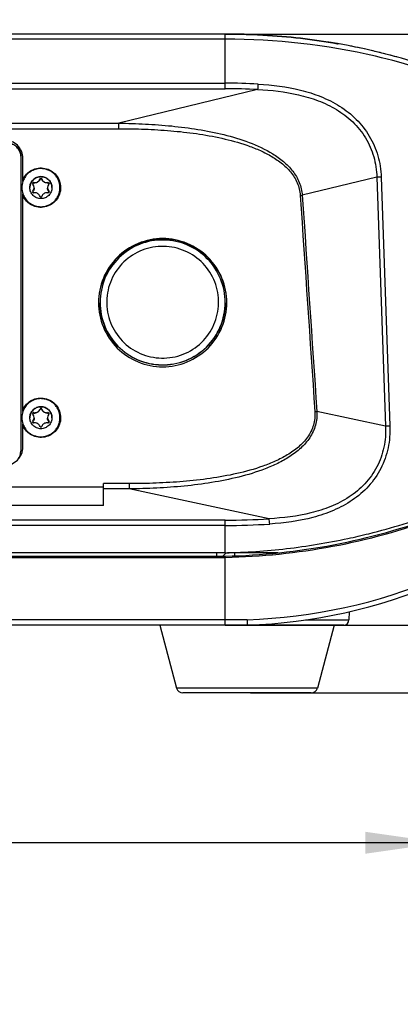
# Model space of a CAD drawing. Header units: millimetres. Extents: x 0 to 420, y 0 to 297.
# Tile 24 of 82: x 139 to 157, y 103 to 148. Entities that reach past the tile are written whole.
import ezdxf

# ---------------------------------------------------------------- set-up
doc = ezdxf.new("R2010")
doc.units = ezdxf.units.MM
doc.header["$LTSCALE"] = 23.1
doc.layers.get('0').update_dxf_attribs({"linetype": 'CONTINUOUS'})
doc.layers.add('02___PRT_ALL_AXES', color=7, linetype='CONTINUOUS')
doc.layers.add('DIM_PILOTEES', color=7, linetype='CONTINUOUS')
doc.styles.get("Standard").update_dxf_attribs({"font": 'txt', "width": 0.7})
doc.dimstyles.new('DIMSTYLE_1', dxfattribs={"dimtxt": 2.5, "dimasz": 3.5, "dimexe": 2, "dimexo": 0, "dimtad": 1, "dimlfac": 3.333333, "dimdsep": 46, "dimtxsty": 'Standard', "dimblk": '_FILLED', "dimblk1": '_FILLED', "dimblk2": '_FILLED', "dimcen": 0.09, "dimazin": 2, "dimtp": 0.2, "dimtm": 0.2, "dimtfac": 1, "dimtofl": 0, "dimtmove": 0, "dimatfit": 3, "dimldrblk": '_FILLED', "dimfxl": 0, "dimtolj": 1, "dimarcsym": 0})
doc.dimstyles.new('DIMSTYLE_2', dxfattribs={"dimtxt": 2.5, "dimasz": 3.5, "dimexe": 2, "dimexo": 0, "dimtad": 1, "dimdec": 1, "dimlfac": 3.333333, "dimdsep": 46, "dimtxsty": 'Standard', "dimblk": '_FILLED', "dimblk1": '_FILLED', "dimblk2": '_FILLED', "dimcen": 0.09, "dimazin": 2, "dimtp": 0.3, "dimtm": 0.3, "dimtfac": 1, "dimtdec": 1, "dimtofl": 0, "dimtmove": 0, "dimatfit": 3, "dimldrblk": '_FILLED', "dimfxl": 0, "dimtolj": 1, "dimarcsym": 0})
doc.dimstyles.new('DIMSTYLE_3', dxfattribs={"dimtxt": 2.5, "dimasz": 3.5, "dimexe": 2, "dimexo": 0, "dimtad": 1, "dimdec": 1, "dimlfac": 3.333333, "dimdsep": 46, "dimtxsty": 'Standard', "dimblk": '_FILLED', "dimblk1": '_FILLED', "dimblk2": '_FILLED', "dimcen": 0.09, "dimazin": 2, "dimtp": 0.5, "dimtm": 0.5, "dimtfac": 1, "dimtdec": 1, "dimtofl": 0, "dimtmove": 0, "dimatfit": 3, "dimldrblk": '_FILLED', "dimfxl": 0, "dimtolj": 1, "dimarcsym": 0})
doc.dimstyles.new('DIMSTYLE_4', dxfattribs={"dimtxt": 2.5, "dimasz": 3.5, "dimexe": 2, "dimexo": 0, "dimtad": 1, "dimdec": 1, "dimlfac": 3.333333, "dimdsep": 46, "dimtxsty": 'Standard', "dimblk": '_FILLED', "dimblk1": '_FILLED', "dimblk2": '_FILLED', "dimcen": 0.09, "dimazin": 2, "dimtp": 0.8, "dimtm": 0.8, "dimtfac": 1, "dimtdec": 1, "dimtofl": 0, "dimtmove": 0, "dimatfit": 3, "dimldrblk": '_FILLED', "dimfxl": 0, "dimtolj": 1, "dimarcsym": 0})

# ---------------------------------------------------------------- blocks, each defined once
blk = doc.blocks.new('_FILLED')
at = {"color": 0, "linetype": 'ByBlock'}
blk.add_solid([(0, 0), (-1, 0.143), (-1, -0.143)], dxfattribs=at)
blk = doc.blocks.new('*D1')
at = {"layer": 'DIM_PILOTEES', "color": 2, "linetype": 'Continuous'}
for p, q in [((175.9, 120.646), (175.9, 128.146)), ((175.9, 128.146), (175.9, 119.101)), ((148.544, 120.646), (177.9, 120.646)), ((175.9, 106.658), (175.9, 119.101)), ((149.696, 117.556), (177.9, 117.556)), ((175.9, 117.556), (175.9, 106.658))]:
    blk.add_line(p, q, dxfattribs=at)
at = {"layer": 'DIM_PILOTEES', "color": 2, "linetype": 'Continuous', "xscale": 3.5, "yscale": 3.5, "zscale": 3.5}
for p, rotation in [((175.9, 120.646), 270), ((175.9, 117.556), 90)]:
    blk.add_blockref('_FILLED', p, dxfattribs=dict(at, rotation=rotation))
at = {"layer": 'DIM_PILOTEES', "color": 2, "linetype": 'Continuous', "insert": (172.775, 113.265), "char_height": 2.5, "width": 9.91071, "attachment_point": 3, "rotation": 90, "line_spacing_factor": 0.9}
blk.add_mtext('{\\ftxt;\\W0.0001;\\H0.0001;\\~}{\\ftxt;\\W2.6428571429;\\H2.5; }{\\ftxt;\\W0.0001;\\H0.0001;\\~}', dxfattribs=at)
blk = doc.blocks.new('*D2')
at = {"layer": 'DIM_PILOTEES', "color": 2, "linetype": 'Continuous'}
for p, q in [((148.544, 147.608), (186.665, 147.608)), ((184.665, 147.608), (184.665, 134.127)), ((184.665, 120.646), (184.665, 134.127)), ((148.544, 120.646), (186.665, 120.646))]:
    blk.add_line(p, q, dxfattribs=at)
at = {"layer": 'DIM_PILOTEES', "color": 2, "linetype": 'Continuous', "xscale": 3.5, "yscale": 3.5, "zscale": 3.5}
for p, rotation in [((184.665, 147.608), 90), ((184.665, 120.646), 270)]:
    blk.add_blockref('_FILLED', p, dxfattribs=dict(at, rotation=rotation))
at = {"layer": 'DIM_PILOTEES', "color": 2, "linetype": 'Continuous', "insert": (181.54, 134.521), "char_height": 2.5, "width": 10.98214, "attachment_point": 2, "rotation": 90, "line_spacing_factor": 0.9}
blk.add_mtext('{\\ftxt;\\W0.0001;\\H0.0001;\\~}{\\ftxt;\\W2.9285714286;\\H2.5; }{\\ftxt;\\W0.0001;\\H0.0001;\\~}', dxfattribs=at)
blk = doc.blocks.new('*D3')
at = {"layer": 'DIM_PILOTEES', "color": 2, "linetype": 'Continuous'}
for p, q in [((157.239, 235.292), (194.788, 235.292)), ((192.788, 235.292), (192.788, 177.969)), ((192.788, 120.646), (192.788, 177.969)), ((148.544, 120.646), (194.788, 120.646))]:
    blk.add_line(p, q, dxfattribs=at)
at = {"layer": 'DIM_PILOTEES', "color": 2, "linetype": 'Continuous', "xscale": 3.5, "yscale": 3.5, "zscale": 3.5}
for p, rotation in [((192.788, 235.292), 90), ((192.788, 120.646), 270)]:
    blk.add_blockref('_FILLED', p, dxfattribs=dict(at, rotation=rotation))
at = {"layer": 'DIM_PILOTEES', "color": 2, "linetype": 'Continuous', "insert": (189.663, 184.755), "char_height": 2.5, "width": 13.66071, "attachment_point": 2, "rotation": 90, "line_spacing_factor": 0.9}
blk.add_mtext('{\\ftxt;\\W0.0001;\\H0.0001;\\~}{\\ftxt;\\W3.6428571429;\\H2.5; }{\\ftxt;\\W0.0001;\\H0.0001;\\~}', dxfattribs=at)
blk = doc.blocks.new('*D4')
at = {"layer": 'DIM_PILOTEES', "color": 2, "linetype": 'Continuous'}
for p, q in [((149.343, 258.428), (204.727, 258.428)), ((202.727, 258.428), (202.727, 189.537)), ((202.727, 120.646), (202.727, 189.537)), ((148.544, 120.646), (204.727, 120.646))]:
    blk.add_line(p, q, dxfattribs=at)
at = {"layer": 'DIM_PILOTEES', "color": 2, "linetype": 'Continuous', "xscale": 3.5, "yscale": 3.5, "zscale": 3.5}
for p, rotation in [((202.727, 258.428), 90), ((202.727, 120.646), 270)]:
    blk.add_blockref('_FILLED', p, dxfattribs=dict(at, rotation=rotation))
at = {"layer": 'DIM_PILOTEES', "color": 2, "linetype": 'Continuous', "insert": (199.602, 190.323), "char_height": 2.5, "width": 13.39286, "attachment_point": 2, "rotation": 90, "line_spacing_factor": 0.9}
blk.add_mtext('{\\ftxt;\\W0.0001;\\H0.0001;\\~}{\\ftxt;\\W3.5714285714;\\H2.5; }{\\ftxt;\\W0.0001;\\H0.0001;\\~}', dxfattribs=at)
blk = doc.blocks.new('*D5')
at = {"layer": 'DIM_PILOTEES', "color": 2, "linetype": 'Continuous'}
for p, q in [((87.932, 122.829), (87.932, 108.723)), ((158.426, 122.82), (158.426, 108.723)), ((87.932, 110.723), (123.179, 110.723)), ((158.426, 110.723), (123.179, 110.723))]:
    blk.add_line(p, q, dxfattribs=at)
at = {"layer": 'DIM_PILOTEES', "color": 2, "linetype": 'Continuous', "xscale": 3.5, "yscale": 3.5, "zscale": 3.5, "rotation": 180}
blk.add_blockref('_FILLED', (87.932, 110.723), dxfattribs=at)
at = {"layer": 'DIM_PILOTEES', "color": 2, "linetype": 'Continuous', "xscale": 3.5, "yscale": 3.5, "zscale": 3.5}
blk.add_blockref('_FILLED', (158.426, 110.723), dxfattribs=at)
at = {"layer": 'DIM_PILOTEES', "color": 2, "linetype": 'Continuous', "insert": (124.434, 113.848), "char_height": 2.5, "width": 8.30357, "attachment_point": 2, "line_spacing_factor": 0.9}
blk.add_mtext('{\\ftxt;\\W0.0001;\\H0.0001;\\~}{\\ftxt;\\W2.2142857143;\\H2.5; }{\\ftxt;\\W0.0001;\\H0.0001;\\~}', dxfattribs=at)

msp = doc.modelspace()

# ---------------------------------------------------------------- linework, layer by layer
at = {"color": 7, "linetype": 'Continuous'}
for p, q in [((148.5444, 147.6084), (97.8338, 147.6084)), ((148.5444, 147.3768), (97.8338, 147.3768)), ((148.5444, 145.1144), (148.5444, 147.6084)), ((149.2457, 147.6002), (149.1944, 147.6014)), ((153.6602, 147.1677), (153.6635, 147.1671)), ((153.6635, 147.1671), (153.668, 147.1663)), ((97.8338, 145.3645), (148.5444, 145.3645)), ((97.8338, 145.1144), (148.5444, 145.1144)), ((150.0137, 145.075), (143.6963, 143.5402)), ((133.4414, 143.2902), (143.6963, 143.2902)), ((133.4663, 143.5402), (143.6963, 143.5402)), ((143.6963, 143.2902), (143.6963, 143.5402)), ((139.2241, 142.0375), (139.2241, 128.5757)), ((139.3161, 140.8823), (139.3161, 141.9378)), ((155.4504, 141.0779), (152.0535, 140.2527)), ((155.4504, 141.0779), (155.8447, 129.7248)), ((155.6468, 141.0846), (156.0448, 129.7317)), ((139.8161, 140.8325), (139.8161, 140.8173)), ((140.0996, 140.9961), (140.0996, 140.9809)), ((140.1786, 140.9961), (140.1786, 140.9809)), ((140.4622, 140.8325), (140.4622, 140.8173)), ((139.3161, 130.3887), (139.3161, 140.3193)), ((139.7766, 140.4369), (139.7766, 140.4218)), ((140.5017, 140.4369), (140.5017, 140.4218)), ((139.8161, 130.3389), (139.8161, 130.3237)), ((140.0996, 130.5025), (140.0996, 130.4873)), ((140.1786, 130.5025), (140.1786, 130.4873)), ((140.4622, 130.3389), (140.4622, 130.3237)), ((155.8447, 129.7248), (152.7189, 130.3911)), ((139.3161, 128.7718), (139.3161, 129.8257)), ((139.7766, 129.9433), (139.7766, 129.9282)), ((140.5017, 129.9433), (140.5017, 129.9282)), ((144.1588, 127.1023), (142.9891, 127.1023)), ((142.9891, 126.0994), (142.9891, 127.1023)), ((144.1588, 127.1023), (144.1588, 126.8612)), ((142.9891, 126.9462), (138.7891, 126.9462)), ((144.1588, 126.8612), (142.9891, 126.8612)), ((150.5417, 125.5003), (144.1588, 126.8612)), ((142.9891, 126.0994), (138.7891, 126.0994)), ((148.5444, 125.4366), (97.8338, 125.4366)), ((148.5444, 123.9463), (148.5444, 125.4366)), ((148.5444, 125.1954), (97.8338, 125.1954)), ((148.5412, 123.9462), (97.837, 123.9462)), ((148.1618, 123.7962), (148.1618, 123.9463)), ((148.4383, 123.7962), (148.5765, 123.9492)), ((148.5444, 123.9463), (148.5412, 123.9462)), ((148.9811, 123.9463), (148.6467, 123.9486)), ((148.978, 123.8087), (148.9811, 123.9463)), ((148.9811, 123.9463), (148.9809, 123.9588)), ((150.9612, 123.9463), (148.9811, 123.9463)), ((97.8338, 123.7962), (148.5444, 123.7962)), ((97.8338, 123.7383), (148.5444, 123.7383)), ((148.5444, 120.6462), (148.5444, 123.7962)), ((154.1827, 121.2562), (154.1794, 120.8841)), ((149.5397, 120.8946), (96.8385, 120.8946)), ((152.1968, 120.8841), (154.1794, 120.8841)), ((153.9394, 120.6462), (92.4389, 120.6462)), ((145.5622, 120.6462), (146.3234, 117.7793)), ((153.5029, 120.6462), (152.7418, 117.7793)), ((152.7418, 117.7793), (146.3234, 117.7793)), ((152.4518, 117.5562), (146.6133, 117.5562))]:
    msp.add_line(p, q, dxfattribs=at)
for centre, radius, start, end in [((148.5444, 117.5474), 30.061, 88.85014, 89.99998), ((148.5444, 117.5475), 30.0609, 88.76097, 89.99998), ((148.5444, 117.5496), 30.0588, 88.74336, 89.16152), ((148.5445, 117.5527), 30.0557, 88.66307, 88.85013), ((148.6291, 118.3326), 29.2707, 80.57295, 80.97812), ((148.6416, 118.4083), 29.194, 80.08589, 80.62709), ((148.6425, 118.4133), 29.1889, 80.08586, 80.57299), ((148.654, 118.4796), 29.1216, 79.87525, 80.08575), ((148.7049, 118.7495), 28.8469, 78.47906, 78.90722), ((148.7417, 118.9283), 28.6644, 77.37299, 78.4798), ((148.7785, 119.0943), 28.4944, 77.13224, 77.37215), ((148.8254, 119.2969), 28.2864, 75.82531, 77.13356), ((148.8868, 119.5423), 28.0334, 75.34959, 75.82409), ((148.9355, 119.7278), 27.8417, 74.53799, 75.34999), ((148.5447, 117.1611), 28.2033, 86.96988, 90.0006), ((148.5447, 117.7316), 27.3828, 86.9248, 90.00056), ((140.1391, 140.981), 0.0423, 20.97695, 159.02305), ((155.9533, 129.2665), 11.822, 91.48552, 92.43781), ((140.1381, 140.6016), 0.869, 161.14415, 198.85694), ((140.1381, 140.6001), 0.869, 180.00018, 198.85747), ((140.1384, 140.6014), 0.8693, 156.49369, 161.14317), ((140.1389, 140.6012), 0.8699, 156.18085, 156.49376), ((139.8094, 140.7908), 0.0422, 179.98538, 219.07105), ((139.8097, 140.776), 0.0426, 162.49854, 169.756), ((139.575, 140.6005), 0.2596, 320.93222, 39.06778), ((139.8094, 140.7906), 0.0424, 80.96467, 89.99301), ((139.8087, 140.7759), 0.0421, 79.9427, 89.04353), ((139.857, 141.0897), 0.2604, 260.96467, 269.99301), ((139.861, 141.0701), 0.2567, 259.92719, 269.09872), ((140.4213, 141.0897), 0.2604, 270.00699, 279.03533), ((140.4172, 141.0707), 0.2573, 270.9109, 280.0632), ((140.7032, 140.6005), 0.2596, 140.93222, 219.06778), ((140.4688, 140.7906), 0.0424, 90.00699, 99.03533), ((140.4695, 140.7759), 0.0421, 90.95608, 100.05691), ((140.4689, 140.7908), 0.0422, 320.92895, 0.0146), ((140.4685, 140.776), 0.0426, 10.28944, 17.82732), ((140.1384, 140.6017), 0.8693, 198.85792, 203.48729), ((140.1389, 140.6019), 0.8699, 203.48721, 203.81987), ((139.8094, 140.4103), 0.0422, 140.92895, 180.0146), ((139.8083, 140.3955), 0.0412, 165.44627, 169.94644), ((139.8082, 140.3956), 0.041, 157.17708, 165.44866), ((139.8081, 140.3956), 0.0409, 140.29126, 157.15702), ((139.8094, 140.4104), 0.0424, 270.00699, 279.03533), ((139.857, 140.1114), 0.2604, 90.00699, 99.03533), ((140.1391, 140.2201), 0.0423, 200.97695, 339.02305), ((140.4213, 140.1114), 0.2604, 80.96467, 89.99301), ((140.4688, 140.4104), 0.0424, 260.96467, 269.99301), ((140.4689, 140.4103), 0.0422, 359.98538, 39.07105), ((140.4702, 140.3956), 0.0409, 23.04724, 39.70459), ((140.4701, 140.3956), 0.041, 14.8186, 23.02505), ((140.47, 140.3956), 0.0411, 10.06051, 14.82008), ((151.4184, 148.3688), 8.1408, 273.81861, 274.47393), ((140.1381, 130.108), 0.869, 161.14415, 198.85694), ((140.1384, 130.1078), 0.8693, 156.49369, 161.14317), ((140.1389, 130.1076), 0.8699, 156.18085, 156.49376), ((139.8094, 130.2972), 0.0422, 179.98538, 219.07105), ((139.8097, 130.2824), 0.0426, 162.49854, 169.756), ((139.575, 130.1069), 0.2596, 320.93222, 39.06778), ((139.8094, 130.297), 0.0424, 80.96467, 89.99301), ((139.8087, 130.2823), 0.0421, 79.9427, 89.04353), ((139.857, 130.5961), 0.2604, 260.96467, 269.99301), ((139.861, 130.5765), 0.2567, 259.92719, 269.09872), ((140.1391, 130.4874), 0.0423, 20.97695, 159.02305), ((140.4213, 130.5961), 0.2604, 270.00699, 279.03533), ((140.4172, 130.5771), 0.2573, 270.9109, 280.0632), ((140.7032, 130.1069), 0.2596, 140.93222, 219.06778), ((140.4688, 130.297), 0.0424, 90.00699, 99.03533), ((140.4695, 130.2823), 0.0421, 90.95608, 100.05691), ((140.4689, 130.2972), 0.0422, 320.92895, 0.0146), ((140.4685, 130.2824), 0.0426, 10.28944, 17.82732), ((152.0759, 138.5145), 8.1488, 273.87115, 274.52586), ((140.1381, 130.1065), 0.869, 180.00018, 198.85747), ((140.1384, 130.1081), 0.8693, 198.85792, 203.48729), ((139.8094, 129.9167), 0.0422, 140.92895, 180.0146), ((139.8083, 129.9019), 0.0412, 165.44627, 169.94644), ((139.8082, 129.902), 0.041, 157.17708, 165.44866), ((139.8081, 129.902), 0.0409, 140.29126, 157.15702), ((139.8094, 129.9168), 0.0424, 270.00699, 279.03533), ((139.857, 129.6178), 0.2604, 90.00699, 99.03533), ((140.4213, 129.6178), 0.2604, 80.96467, 89.99301), ((140.4688, 129.9168), 0.0424, 260.96467, 269.99301), ((140.4689, 129.9167), 0.0422, 359.98538, 39.07105), ((140.4702, 129.902), 0.0409, 23.04724, 39.70459), ((140.4701, 129.902), 0.041, 14.8186, 23.02505), ((140.47, 129.902), 0.0411, 10.06051, 14.82008), ((140.1389, 130.1083), 0.8699, 203.48721, 203.81987), ((140.1391, 129.7265), 0.0423, 200.97695, 339.02305), ((156.3522, 117.7829), 11.9527, 91.4733, 92.43308), ((138.6248, 128.5757), 0.5993, 322.58534, 0.00058), ((147.9007, 153.6559), 29.7172, 283.98085, 290.28429), ((147.9055, 153.6394), 29.85, 271.22637, 290.27384), ((147.9046, 153.8025), 30.071, 271.21917, 289.95666), ((148.5462, 156.6813), 31.2447, 269.99669, 273.66174), ((148.5463, 157.3442), 32.1488, 269.99667, 273.60987), ((148.7015, 145.581), 24.7006, 271.94463, 292.7768), ((148.6955, 145.058), 24.4261, 271.96395, 293.10422), ((153.9394, 120.8862), 0.24, 270, 359.5), ((146.6133, 117.8562), 0.3, 194.86828, 270), ((152.4518, 117.8562), 0.3, 270, 345.13172)]:
    msp.add_arc(centre, radius, start, end, dxfattribs=at)
for points, knots in [([(157.5209, 146.2123), (156.2705, 146.6188), (154.4274, 147.0736), (151.9708, 147.4286), (150.262, 147.5757), (149.1169, 147.6084), (148.5444, 147.6084)], [0, 0, 0, 0, 0.4401395, 0.6267597, 0.8133798, 1, 1, 1, 1]), ([(157.492, 146.0118), (156.8, 146.2324), (153.8834, 147.0353), (150.8417, 147.3768), (148.5444, 147.3768)], [0, 0, 0, 0, 0.2402242, 1, 1, 1, 1]), ([(149.2457, 147.6002), (149.5843, 147.5923), (150.4946, 147.5557), (151.9718, 147.4286), (153.1, 147.2654), (153.6602, 147.1677)], [0, 0, 0, 0, 0.2281309, 0.613731, 1, 1, 1, 1]), ([(150.0356, 145.325), (150.0343, 145.3012), (150.0292, 145.2177), (150.0224, 145.1341), (150.0137, 145.075)], [0, 0, 0, 0, 0.2857158, 1, 1, 1, 1]), ([(150.0137, 145.075), (150.6401, 145.0487), (151.5804, 144.9449), (152.7812, 144.5904), (153.6267, 144.1889), (154.3766, 143.6253), (154.9709, 142.8918), (155.35, 142.0212), (155.4422, 141.3924), (155.4504, 141.0779)], [0, 0, 0, 0, 0.2511638, 0.3759534, 0.5001456, 0.624134, 0.7485833, 0.8739603, 1, 1, 1, 1]), ([(150.0356, 145.325), (150.6862, 145.2906), (151.6617, 145.1695), (152.9021, 144.7787), (153.7715, 144.344), (154.5387, 143.7434), (155.1454, 142.9725), (155.5357, 142.0655), (155.6353, 141.412), (155.6468, 141.0846)], [0, 0, 0, 0, 0.2510833, 0.3757156, 0.4997457, 0.6236603, 0.7481808, 0.873743, 1, 1, 1, 1]), ([(143.6963, 143.5402), (144.0977, 143.5358), (144.9005, 143.5122), (146.1021, 143.4238), (147.2974, 143.2711), (148.4799, 143.0363), (149.6349, 142.6909), (150.5522, 142.2682), (151.2087, 141.8026), (151.6344, 141.3719), (151.946, 140.8496), (152.0387, 140.4522), (152.0535, 140.2527)], [0, 0, 0, 0, 0.1250877, 0.2501747, 0.3752593, 0.5003356, 0.6253841, 0.7503295, 0.8128456, 0.8753104, 0.9376864, 1, 1, 1, 1]), ([(143.6963, 143.2902), (144.0898, 143.2902), (144.8767, 143.2763), (146.0553, 143.2064), (147.2291, 143.0767), (148.3919, 142.8703), (149.3432, 142.6119), (150.0778, 142.3284), (150.6076, 142.0665), (151.102, 141.7415), (151.5342, 141.3349), (151.8543, 140.8314), (151.9475, 140.4414), (151.9606, 140.246)], [0, 0, 0, 0, 0.1250899, 0.2501763, 0.3752572, 0.5003266, 0.6253651, 0.6879038, 0.7504322, 0.8129363, 0.8753838, 0.9377283, 1, 1, 1, 1]), ([(139.3161, 141.9378), (139.3161, 142.047), (139.2723, 142.2677), (139.0854, 142.5468), (138.8062, 142.7335), (138.5854, 142.7772), (138.4761, 142.7772)], [0, 0, 0, 0, 0.2499894, 0.4999339, 0.7499074, 1, 1, 1, 1]), ([(138.6241, 142.6371), (138.7022, 142.6371), (138.8599, 142.6059), (139.0594, 142.4725), (139.1929, 142.2732), (139.2241, 142.1155), (139.2241, 142.0375)], [0, 0, 0, 0, 0.2500888, 0.5000995, 0.750052, 1, 1, 1, 1]), ([(139.2238, 142.0375), (139.2211, 142.1137), (139.1859, 142.2668), (139.0512, 142.4586), (138.8547, 142.5864), (138.7005, 142.6162), (138.6241, 142.6162)], [0, 0, 0, 0, 0.2499831, 0.4999272, 0.749924, 1, 1, 1, 1]), ([(139.3161, 140.9654), (139.3572, 141.0584), (139.4723, 141.2316), (139.7211, 141.4178), (140.018, 141.5106), (140.3288, 141.4988), (140.6178, 141.3839), (140.8518, 141.1791), (141.004, 140.9082), (141.0391, 140.7032), (141.0391, 140.6016)], [0, 0, 0, 0, 0.1249812, 0.249986, 0.3750119, 0.5000444, 0.6250666, 0.7500662, 0.8750404, 1, 1, 1, 1]), ([(140.1391, 141.471), (140.0557, 141.471), (139.8877, 141.4467), (139.6574, 141.3401), (139.4669, 141.1726), (139.3768, 141.0289), (139.3432, 140.9525)], [0, 0, 0, 0, 0.2500481, 0.500073, 0.7500582, 1, 1, 1, 1]), ([(141.0091, 140.6016), (141.0091, 140.6584), (140.9979, 140.7723), (140.9481, 140.9364), (140.8672, 141.0878), (140.7583, 141.2204), (140.6256, 141.3292), (140.4742, 141.41), (140.31, 141.4598), (140.196, 141.471), (140.1391, 141.471)], [0, 0, 0, 0, 0.1249627, 0.2499309, 0.3749093, 0.4999015, 0.6249089, 0.74993, 0.8749591, 1, 1, 1, 1]), ([(139.6366, 140.6016), (139.6366, 140.6344), (139.6431, 140.7002), (139.6719, 140.795), (139.7186, 140.8824), (139.7815, 140.959), (139.8582, 141.0218), (139.9456, 141.0685), (140.0404, 141.0973), (140.1063, 141.1038), (140.1391, 141.1038)], [0, 0, 0, 0, 0.1249624, 0.2499303, 0.3749088, 0.4999015, 0.6249087, 0.7499298, 0.8749571, 1, 1, 1, 1]), ([(140.1391, 141.1027), (140.1063, 141.1027), (140.0406, 141.0963), (139.9458, 141.0676), (139.8585, 141.021), (139.7819, 140.9583), (139.719, 140.8819), (139.6722, 140.7947), (139.6433, 140.7001), (139.6367, 140.6343), (139.6366, 140.6016)], [0, 0, 0, 0, 0.1250406, 0.2500669, 0.375088, 0.500096, 0.6250899, 0.7500695, 0.8750379, 1, 1, 1, 1]), ([(140.1391, 141.0086), (140.1305, 141.0086), (140.1132, 141.003), (140.1025, 140.9886), (140.0996, 140.9809)], [0, 0, 0, 0, 0.5139412, 1, 1, 1, 1]), ([(140.1391, 141.1038), (140.172, 141.1038), (140.2378, 141.0973), (140.3326, 141.0685), (140.4201, 141.0218), (140.4967, 140.959), (140.5596, 140.8824), (140.6064, 140.795), (140.6351, 140.7002), (140.6416, 140.6344), (140.6416, 140.6016)], [0, 0, 0, 0, 0.1250407, 0.250067, 0.375088, 0.5000961, 0.62509, 0.7500695, 0.8750379, 1, 1, 1, 1]), ([(140.6416, 140.6016), (140.6416, 140.6343), (140.635, 140.7001), (140.6061, 140.7947), (140.5593, 140.8819), (140.4964, 140.9583), (140.4198, 141.021), (140.3324, 141.0676), (140.2377, 141.0963), (140.1719, 141.1027), (140.1391, 141.1027)], [0, 0, 0, 0, 0.1249624, 0.2499303, 0.3749088, 0.4999016, 0.6249088, 0.7499299, 0.8749571, 1, 1, 1, 1]), ([(140.1786, 140.9809), (140.1757, 140.9886), (140.1651, 141.003), (140.1478, 141.0086), (140.1391, 141.0086)], [0, 0, 0, 0, 0.4860732, 1, 1, 1, 1]), ([(141.0391, 140.6016), (141.0392, 140.4999), (141.004, 140.295), (140.8519, 140.0241), (140.6178, 139.8192), (140.3288, 139.7044), (140.018, 139.6926), (139.7211, 139.7853), (139.4723, 139.9715), (139.3572, 140.1448), (139.3161, 140.2377)], [0, 0, 0, 0, 0.1249589, 0.2499337, 0.3749335, 0.4999559, 0.6249885, 0.7500146, 0.87502, 1, 1, 1, 1]), ([(140.1391, 140.0994), (140.1063, 140.0994), (140.0404, 140.1059), (139.9456, 140.1346), (139.8582, 140.1813), (139.7815, 140.2442), (139.7186, 140.3208), (139.6719, 140.4082), (139.6431, 140.5029), (139.6366, 140.5688), (139.6366, 140.6016)], [0, 0, 0, 0, 0.1250407, 0.250067, 0.375088, 0.5000961, 0.62509, 0.7500695, 0.8750379, 1, 1, 1, 1]), ([(139.7671, 140.7908), (139.7671, 140.7963), (139.7693, 140.8074), (139.7787, 140.8214), (139.7928, 140.8308), (139.8039, 140.833), (139.8094, 140.833)], [0, 0, 0, 0, 0.2499307, 0.4998964, 0.749899, 1, 1, 1, 1]), ([(139.8094, 140.818), (139.8009, 140.8181), (139.7829, 140.8128), (139.7718, 140.7974), (139.7691, 140.7888)], [0, 0, 0, 0, 0.4861196, 1, 1, 1, 1]), ([(139.8346, 140.5835), (139.8346, 140.5533), (139.8243, 140.4946), (139.7945, 140.4433), (139.7766, 140.4218)], [0, 0, 0, 0, 0.5188898, 1, 1, 1, 1]), ([(139.8569, 140.8293), (139.8829, 140.8293), (139.9353, 140.8372), (140.0065, 140.8718), (140.0642, 140.9258), (140.0903, 140.9718), (140.0996, 140.9961)], [0, 0, 0, 0, 0.2500564, 0.500077, 0.7500554, 1, 1, 1, 1]), ([(140.0996, 140.9809), (140.0908, 140.9574), (140.0656, 140.9113), (140.0082, 140.8555), (139.9357, 140.8202), (139.8826, 140.813), (139.8569, 140.8134)], [0, 0, 0, 0, 0.241001, 0.4955231, 0.7544165, 1, 1, 1, 1]), ([(140.6416, 140.6016), (140.6416, 140.5688), (140.6351, 140.5029), (140.6064, 140.4082), (140.5596, 140.3208), (140.4967, 140.2442), (140.4201, 140.1813), (140.3327, 140.1346), (140.2378, 140.1059), (140.172, 140.0994), (140.1391, 140.0994)], [0, 0, 0, 0, 0.1249624, 0.2499303, 0.3749088, 0.4999015, 0.6249087, 0.7499298, 0.8749571, 1, 1, 1, 1]), ([(140.1391, 139.7321), (140.196, 139.7321), (140.31, 139.7433), (140.4742, 139.7931), (140.6256, 139.874), (140.7583, 139.9828), (140.8672, 140.1154), (140.9481, 140.2667), (140.9979, 140.4308), (141.0091, 140.5448), (141.0091, 140.6016)], [0, 0, 0, 0, 0.1250404, 0.2500692, 0.37509, 0.5000976, 0.6250901, 0.7500687, 0.8750372, 1, 1, 1, 1]), ([(140.1786, 140.9961), (140.1879, 140.9718), (140.214, 140.9258), (140.2718, 140.8718), (140.343, 140.8372), (140.3953, 140.8293), (140.4213, 140.8293)], [0, 0, 0, 0, 0.2499446, 0.499923, 0.7499436, 1, 1, 1, 1]), ([(140.4213, 140.8134), (140.3957, 140.813), (140.3425, 140.8202), (140.27, 140.8555), (140.2127, 140.9113), (140.1875, 140.9574), (140.1786, 140.9809)], [0, 0, 0, 0, 0.2455863, 0.5044767, 0.7589982, 1, 1, 1, 1]), ([(140.5017, 140.4218), (140.4838, 140.4433), (140.454, 140.4946), (140.4436, 140.5533), (140.4436, 140.5835)], [0, 0, 0, 0, 0.4811094, 1, 1, 1, 1]), ([(140.4688, 140.833), (140.4743, 140.833), (140.4854, 140.8308), (140.4995, 140.8214), (140.5089, 140.8074), (140.5111, 140.7963), (140.5111, 140.7908)], [0, 0, 0, 0, 0.250101, 0.5001037, 0.7500693, 1, 1, 1, 1]), ([(140.5091, 140.7891), (140.5063, 140.7976), (140.4952, 140.8129), (140.4773, 140.8181), (140.4688, 140.818)], [0, 0, 0, 0, 0.5139195, 1, 1, 1, 1]), ([(139.3432, 140.2506), (139.3768, 140.1743), (139.4669, 140.0305), (139.6574, 139.863), (139.8877, 139.7564), (140.0557, 139.7321), (140.1391, 139.7321)], [0, 0, 0, 0, 0.2499412, 0.4999259, 0.7499511, 1, 1, 1, 1]), ([(139.8094, 140.368), (139.8039, 140.368), (139.7928, 140.3702), (139.7787, 140.3796), (139.7693, 140.3937), (139.7671, 140.4048), (139.7671, 140.4103)], [0, 0, 0, 0, 0.250101, 0.5001037, 0.7500693, 1, 1, 1, 1]), ([(140.0996, 140.2049), (140.0903, 140.2292), (140.0642, 140.2752), (140.0065, 140.3293), (139.9353, 140.3639), (139.8829, 140.3718), (139.8569, 140.3718)], [0, 0, 0, 0, 0.2499446, 0.499923, 0.7499436, 1, 1, 1, 1]), ([(140.4213, 140.3718), (140.3953, 140.3718), (140.343, 140.3639), (140.2718, 140.3293), (140.214, 140.2752), (140.1879, 140.2292), (140.1786, 140.2049)], [0, 0, 0, 0, 0.2500564, 0.500077, 0.7500554, 1, 1, 1, 1]), ([(140.5111, 140.4103), (140.5111, 140.4048), (140.5089, 140.3937), (140.4995, 140.3796), (140.4854, 140.3702), (140.4743, 140.368), (140.4688, 140.368)], [0, 0, 0, 0, 0.2499307, 0.4998964, 0.749899, 1, 1, 1, 1]), ([(145.7467, 138.2129), (145.3714, 138.2205), (144.6094, 138.0838), (143.6414, 137.4536), (142.9914, 136.4992), (142.8391, 135.7404), (142.8391, 135.3652)], [0, 0, 0, 0, 0.2500885, 0.5001018, 0.7500722, 1, 1, 1, 1]), ([(145.7406, 137.9236), (145.409, 137.9303), (144.736, 137.8112), (143.8771, 137.2617), (143.2926, 136.425), (143.0733, 135.4285), (143.2522, 134.424), (143.8024, 133.5644), (144.6384, 132.9807), (145.306, 132.8345), (145.6376, 132.8278)], [0, 0, 0, 0, 0.1250453, 0.2500525, 0.3750389, 0.500004, 0.624968, 0.7499515, 0.8749559, 1, 1, 1, 1]), ([(145.6376, 132.8278), (145.9692, 132.8211), (146.6423, 132.9402), (147.5011, 133.4897), (148.0856, 134.3264), (148.305, 135.3229), (148.1261, 136.3274), (147.5759, 137.187), (146.7399, 137.7708), (146.0722, 137.9169), (145.7406, 137.9236)], [0, 0, 0, 0, 0.1250453, 0.2500525, 0.3750389, 0.500004, 0.624968, 0.7499515, 0.8749559, 1, 1, 1, 1]), ([(148.5391, 135.3652), (148.5391, 135.731), (148.3946, 136.4703), (147.7759, 137.4092), (146.8492, 138.0463), (146.1126, 138.2055), (145.7467, 138.2129)], [0, 0, 0, 0, 0.2499305, 0.4999003, 0.7499105, 1, 1, 1, 1]), ([(142.8391, 135.3652), (142.8392, 134.9995), (142.9837, 134.2601), (143.6024, 133.3213), (144.5291, 132.6842), (145.2657, 132.5249), (145.6316, 132.5176)], [0, 0, 0, 0, 0.2499305, 0.4999003, 0.7499105, 1, 1, 1, 1]), ([(145.6316, 132.5176), (146.0069, 132.51), (146.7689, 132.6467), (147.7368, 133.2769), (148.3868, 134.2313), (148.5392, 134.9901), (148.5391, 135.3652)], [0, 0, 0, 0, 0.2500885, 0.5001018, 0.7500722, 1, 1, 1, 1]), ([(139.3161, 130.4718), (139.3572, 130.5648), (139.4723, 130.738), (139.7211, 130.9242), (140.018, 131.017), (140.3288, 131.0052), (140.6178, 130.8903), (140.8518, 130.6855), (141.004, 130.4146), (141.0391, 130.2096), (141.0391, 130.108)], [0, 0, 0, 0, 0.1249812, 0.249986, 0.3750119, 0.5000444, 0.6250666, 0.7500662, 0.8750404, 1, 1, 1, 1]), ([(140.1391, 130.9774), (140.0557, 130.9774), (139.8877, 130.9531), (139.6574, 130.8465), (139.4669, 130.679), (139.3768, 130.5353), (139.3432, 130.4589)], [0, 0, 0, 0, 0.2500481, 0.500073, 0.7500582, 1, 1, 1, 1]), ([(141.0091, 130.108), (141.0091, 130.1648), (140.9979, 130.2787), (140.9481, 130.4428), (140.8672, 130.5941), (140.7583, 130.7267), (140.6256, 130.8356), (140.4742, 130.9164), (140.31, 130.9662), (140.196, 130.9774), (140.1391, 130.9774)], [0, 0, 0, 0, 0.1249627, 0.2499309, 0.3749093, 0.4999015, 0.6249089, 0.74993, 0.8749591, 1, 1, 1, 1]), ([(139.6366, 130.108), (139.6366, 130.1408), (139.6431, 130.2066), (139.6719, 130.3014), (139.7186, 130.3888), (139.7815, 130.4654), (139.8582, 130.5282), (139.9456, 130.5749), (140.0404, 130.6037), (140.1063, 130.6102), (140.1391, 130.6102)], [0, 0, 0, 0, 0.1249624, 0.2499303, 0.3749088, 0.4999015, 0.6249087, 0.7499298, 0.8749571, 1, 1, 1, 1]), ([(140.1391, 130.6091), (140.1063, 130.6091), (140.0406, 130.6027), (139.9458, 130.574), (139.8585, 130.5274), (139.7819, 130.4647), (139.719, 130.3883), (139.6722, 130.3011), (139.6433, 130.2065), (139.6367, 130.1407), (139.6366, 130.108)], [0, 0, 0, 0, 0.1250406, 0.2500669, 0.375088, 0.500096, 0.6250899, 0.7500695, 0.8750379, 1, 1, 1, 1]), ([(139.7671, 130.2972), (139.7671, 130.3027), (139.7693, 130.3138), (139.7787, 130.3278), (139.7928, 130.3372), (139.8039, 130.3394), (139.8094, 130.3394)], [0, 0, 0, 0, 0.2499307, 0.4998964, 0.749899, 1, 1, 1, 1]), ([(139.8094, 130.3244), (139.8009, 130.3245), (139.7829, 130.3192), (139.7718, 130.3038), (139.7691, 130.2952)], [0, 0, 0, 0, 0.4861196, 1, 1, 1, 1]), ([(139.8569, 130.3357), (139.8829, 130.3357), (139.9353, 130.3436), (140.0065, 130.3782), (140.0642, 130.4322), (140.0903, 130.4782), (140.0996, 130.5025)], [0, 0, 0, 0, 0.2500564, 0.500077, 0.7500554, 1, 1, 1, 1]), ([(140.0996, 130.4873), (140.0908, 130.4638), (140.0656, 130.4177), (140.0082, 130.3619), (139.9357, 130.3266), (139.8826, 130.3194), (139.8569, 130.3198)], [0, 0, 0, 0, 0.241001, 0.4955231, 0.7544165, 1, 1, 1, 1]), ([(140.1391, 130.515), (140.1305, 130.515), (140.1132, 130.5094), (140.1025, 130.495), (140.0996, 130.4873)], [0, 0, 0, 0, 0.5139412, 1, 1, 1, 1]), ([(140.1391, 130.6102), (140.172, 130.6102), (140.2378, 130.6037), (140.3326, 130.5749), (140.4201, 130.5282), (140.4967, 130.4654), (140.5596, 130.3888), (140.6064, 130.3014), (140.6351, 130.2066), (140.6416, 130.1408), (140.6416, 130.108)], [0, 0, 0, 0, 0.1250407, 0.250067, 0.375088, 0.5000961, 0.62509, 0.7500695, 0.8750379, 1, 1, 1, 1]), ([(140.6416, 130.108), (140.6416, 130.1407), (140.635, 130.2065), (140.6061, 130.3011), (140.5593, 130.3883), (140.4964, 130.4647), (140.4198, 130.5274), (140.3324, 130.574), (140.2377, 130.6027), (140.1719, 130.6091), (140.1391, 130.6091)], [0, 0, 0, 0, 0.1249624, 0.2499303, 0.3749088, 0.4999016, 0.6249088, 0.7499299, 0.8749571, 1, 1, 1, 1]), ([(140.1786, 130.4873), (140.1757, 130.495), (140.1651, 130.5094), (140.1478, 130.515), (140.1391, 130.515)], [0, 0, 0, 0, 0.4860732, 1, 1, 1, 1]), ([(140.1786, 130.5025), (140.1879, 130.4782), (140.214, 130.4322), (140.2718, 130.3782), (140.343, 130.3436), (140.3953, 130.3357), (140.4213, 130.3357)], [0, 0, 0, 0, 0.2499446, 0.499923, 0.7499436, 1, 1, 1, 1]), ([(140.4213, 130.3198), (140.3957, 130.3194), (140.3425, 130.3266), (140.27, 130.3619), (140.2127, 130.4177), (140.1875, 130.4638), (140.1786, 130.4873)], [0, 0, 0, 0, 0.2455863, 0.5044767, 0.7589982, 1, 1, 1, 1]), ([(140.4688, 130.3394), (140.4743, 130.3394), (140.4854, 130.3372), (140.4995, 130.3278), (140.5089, 130.3138), (140.5111, 130.3027), (140.5111, 130.2972)], [0, 0, 0, 0, 0.250101, 0.5001037, 0.7500693, 1, 1, 1, 1]), ([(140.5091, 130.2955), (140.5063, 130.304), (140.4952, 130.3193), (140.4773, 130.3245), (140.4688, 130.3244)], [0, 0, 0, 0, 0.5139195, 1, 1, 1, 1]), ([(152.7189, 130.3911), (152.7304, 130.1824), (152.6881, 129.7571), (152.4149, 129.1804), (151.9944, 128.7055), (151.4905, 128.3246), (150.9394, 128.0177), (150.1677, 127.6856), (149.1603, 127.3822), (147.9244, 127.1373), (146.6744, 126.9793), (145.418, 126.8888), (144.5785, 126.8652), (144.1588, 126.8612)], [0, 0, 0, 0, 0.0623007, 0.1246219, 0.1870473, 0.2495416, 0.312068, 0.3746062, 0.4996377, 0.6247096, 0.749798, 0.8748957, 1, 1, 1, 1]), ([(152.626, 130.3843), (152.6399, 130.1801), (152.5987, 129.762), (152.3152, 129.2032), (151.8856, 128.7538), (151.3782, 128.3992), (150.8283, 128.1168), (150.0626, 127.8139), (149.0685, 127.541), (147.8527, 127.3247), (146.6254, 127.1893), (145.393, 127.1167), (144.5702, 127.1023), (144.1588, 127.1023)], [0, 0, 0, 0, 0.062249, 0.1245414, 0.1869692, 0.2494754, 0.3120127, 0.3745599, 0.4996114, 0.6246959, 0.7497922, 0.8748942, 1, 1, 1, 1]), ([(141.0391, 130.108), (141.0392, 130.0063), (141.004, 129.8014), (140.8519, 129.5305), (140.6178, 129.3256), (140.3288, 129.2108), (140.018, 129.199), (139.7211, 129.2917), (139.4723, 129.4779), (139.3572, 129.6512), (139.3161, 129.7441)], [0, 0, 0, 0, 0.1249589, 0.2499337, 0.3749335, 0.4999559, 0.6249885, 0.7500146, 0.87502, 1, 1, 1, 1]), ([(140.1391, 129.6058), (140.1063, 129.6058), (140.0404, 129.6122), (139.9456, 129.641), (139.8582, 129.6877), (139.7815, 129.7506), (139.7186, 129.8272), (139.6719, 129.9146), (139.6431, 130.0093), (139.6366, 130.0752), (139.6366, 130.108)], [0, 0, 0, 0, 0.1250407, 0.250067, 0.375088, 0.5000961, 0.62509, 0.7500695, 0.8750379, 1, 1, 1, 1]), ([(139.8094, 129.8744), (139.8039, 129.8744), (139.7928, 129.8766), (139.7787, 129.886), (139.7693, 129.9001), (139.7671, 129.9112), (139.7671, 129.9167)], [0, 0, 0, 0, 0.250101, 0.5001037, 0.7500693, 1, 1, 1, 1]), ([(139.8346, 130.0899), (139.8346, 130.0597), (139.8243, 130.001), (139.7945, 129.9497), (139.7766, 129.9282)], [0, 0, 0, 0, 0.5188898, 1, 1, 1, 1]), ([(140.0996, 129.7113), (140.0903, 129.7356), (140.0642, 129.7816), (140.0065, 129.8357), (139.9353, 129.8703), (139.8829, 129.8782), (139.8569, 129.8782)], [0, 0, 0, 0, 0.2499446, 0.499923, 0.7499436, 1, 1, 1, 1]), ([(140.6416, 130.108), (140.6416, 130.0752), (140.6351, 130.0093), (140.6064, 129.9146), (140.5596, 129.8272), (140.4967, 129.7506), (140.4201, 129.6877), (140.3327, 129.641), (140.2378, 129.6122), (140.172, 129.6058), (140.1391, 129.6058)], [0, 0, 0, 0, 0.1249624, 0.2499303, 0.3749088, 0.4999015, 0.6249087, 0.7499298, 0.8749571, 1, 1, 1, 1]), ([(140.1391, 129.2385), (140.196, 129.2385), (140.31, 129.2497), (140.4742, 129.2995), (140.6256, 129.3804), (140.7583, 129.4892), (140.8672, 129.6218), (140.9481, 129.7731), (140.9979, 129.9372), (141.0091, 130.0512), (141.0091, 130.108)], [0, 0, 0, 0, 0.1250404, 0.2500692, 0.37509, 0.5000976, 0.6250901, 0.7500687, 0.8750372, 1, 1, 1, 1]), ([(140.4213, 129.8782), (140.3953, 129.8782), (140.343, 129.8703), (140.2718, 129.8357), (140.214, 129.7816), (140.1879, 129.7356), (140.1786, 129.7113)], [0, 0, 0, 0, 0.2500564, 0.500077, 0.7500554, 1, 1, 1, 1]), ([(140.5017, 129.9282), (140.4838, 129.9497), (140.454, 130.001), (140.4436, 130.0597), (140.4436, 130.0899)], [0, 0, 0, 0, 0.4811094, 1, 1, 1, 1]), ([(140.5111, 129.9167), (140.5111, 129.9112), (140.5089, 129.9001), (140.4995, 129.886), (140.4854, 129.8766), (140.4743, 129.8744), (140.4688, 129.8744)], [0, 0, 0, 0, 0.2499307, 0.4998964, 0.749899, 1, 1, 1, 1]), ([(139.3432, 129.757), (139.3768, 129.6807), (139.4669, 129.5369), (139.6574, 129.3694), (139.8877, 129.2628), (140.0557, 129.2385), (140.1391, 129.2385)], [0, 0, 0, 0, 0.2499412, 0.4999259, 0.7499511, 1, 1, 1, 1]), ([(155.8447, 129.7248), (155.8594, 129.4038), (155.8139, 128.758), (155.4939, 127.846), (154.9364, 127.0662), (154.2004, 126.4632), (153.3536, 126.0326), (152.1377, 125.6502), (151.1804, 125.5342), (150.5417, 125.5003)], [0, 0, 0, 0, 0.1266066, 0.2519859, 0.3759772, 0.4993952, 0.6232282, 0.7479966, 1, 1, 1, 1]), ([(156.0448, 129.7317), (156.0566, 129.3971), (156.0039, 128.7253), (155.6729, 127.7762), (155.1037, 126.9586), (154.3515, 126.3179), (153.4816, 125.8535), (152.2265, 125.4342), (151.2335, 125.3011), (150.5704, 125.2592)], [0, 0, 0, 0, 0.1268993, 0.2525263, 0.3766228, 0.499954, 0.6235762, 0.7481329, 1, 1, 1, 1]), ([(138.4761, 127.9324), (138.5854, 127.9324), (138.8062, 127.9761), (139.0854, 128.1628), (139.2723, 128.4419), (139.3161, 128.6626), (139.3161, 128.7718)], [0, 0, 0, 0, 0.2501311, 0.5001336, 0.7500491, 1, 1, 1, 1]), ([(150.5704, 125.2592), (150.5674, 125.3051), (150.5601, 125.3857), (150.5491, 125.4661), (150.5417, 125.5003)], [0, 0, 0, 0, 0.5677659, 1, 1, 1, 1]), ([(148.5444, 123.9463), (149.0092, 123.9562), (149.9417, 123.9983), (151.3396, 124.1274), (152.7384, 124.3238), (153.9859, 124.5602), (154.7646, 124.7404), (155.0803, 124.819)], [0, 0, 0, 0, 0.2111061, 0.4236893, 0.637169, 0.8522732, 1, 1, 1, 1]), ([(149.5397, 120.8946), (149.54, 120.8786), (149.5396, 120.8472), (149.5402, 120.8014), (149.5401, 120.759), (149.5394, 120.7218), (149.5385, 120.6946), (149.5375, 120.6766), (149.5366, 120.666), (149.5362, 120.6579), (149.5343, 120.6514), (149.5345, 120.6487), (149.5321, 120.6462), (149.5326, 120.6462)], [0, 0, 0, 0, 0.1927092, 0.3790473, 0.5514778, 0.7031845, 0.8280677, 0.8788631, 0.9211731, 0.9546265, 0.9790988, 0.994527, 1, 1, 1, 1])]:
    msp.add_open_spline(points, degree=3, knots=knots, dxfattribs=at)
for points in [[(151.9606, 140.246), (152.1809, 136.9587), (152.4027, 133.6714), (152.626, 130.3843)], [(152.0535, 140.2527), (152.2738, 136.9654), (152.4956, 133.6782), (152.7189, 130.3911)]]:
    msp.add_open_spline(points, degree=3, dxfattribs=at)
at = {"layer": '02___PRT_ALL_AXES', "color": 7, "linetype": 'Continuous'}
for points, knots in [([(148.6141, 135.3548), (148.6141, 135.735), (148.4618, 136.5038), (147.8112, 137.4754), (146.8375, 138.1259), (145.6891, 138.354), (144.5407, 138.1259), (143.5671, 137.4754), (142.9165, 136.5038), (142.7641, 135.735), (142.7641, 135.3548)], [0, 0, 0, 0, 0.1249648, 0.2499503, 0.3749649, 0.5, 0.6250351, 0.7500497, 0.8750352, 1, 1, 1, 1]), ([(148.614, 135.3548), (148.6113, 135.7332), (148.4549, 136.4974), (147.803, 137.4616), (146.8323, 138.1064), (145.6891, 138.3324), (144.546, 138.1064), (143.5752, 137.4616), (142.9233, 136.4974), (142.7669, 135.7332), (142.7642, 135.3548)], [0, 0, 0, 0, 0.124966, 0.2499513, 0.3749654, 0.5, 0.6250346, 0.7500487, 0.875034, 1, 1, 1, 1]), ([(142.7641, 135.3548), (142.7641, 134.9746), (142.9165, 134.2058), (143.5671, 133.2341), (144.5407, 132.5836), (145.6891, 132.3555), (146.8375, 132.5836), (147.8112, 133.2341), (148.4618, 134.2058), (148.6141, 134.9746), (148.6141, 135.3548)], [0, 0, 0, 0, 0.1249648, 0.2499503, 0.3749649, 0.5, 0.6250351, 0.7500497, 0.8750352, 1, 1, 1, 1]), ([(145.6316, 132.5071), (145.2656, 132.5145), (144.529, 132.6737), (143.6023, 133.311), (142.9835, 134.2499), (142.8391, 134.9894), (142.8392, 135.3552)], [0, 0, 0, 0, 0.2500971, 0.5000982, 0.75007, 1, 1, 1, 1]), ([(148.5391, 135.3544), (148.539, 135.1659), (148.5014, 134.7878), (148.3339, 134.244), (148.062, 133.7436), (147.577, 133.163), (146.7685, 132.6358), (146.0069, 132.4995), (145.6316, 132.5071)], [0, 0, 0, 0, 0.1252705, 0.2505495, 0.3758349, 0.501138, 0.7505232, 1, 1, 1, 1])]:
    msp.add_open_spline(points, degree=3, knots=knots, dxfattribs=at)

# ---------------------------------------------------------------- dimensions: what is measured, and where the dimension line sits
at = {"layer": 'DIM_PILOTEES', "color": 2, "linetype": 'Continuous'}
for base, p1, p2, text, dimstyle, picture, middle in [((202.7273, 258.4284), (148.5444, 120.6462), (149.3433, 258.4284), '{\\ftxt;\\W0.0001;\\H0.0001;\\~}{\\ftxt;\\W3.5714285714;\\H2.5; }{\\ftxt;\\W0.0001;\\H0.0001;\\~}', 'DIMSTYLE_4', '*D4', (202.7273, 189.9657)), ((192.7883, 235.2917), (148.5444, 120.6462), (157.2391, 235.2917), '{\\ftxt;\\W0.0001;\\H0.0001;\\~}{\\ftxt;\\W3.6428571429;\\H2.5; }{\\ftxt;\\W0.0001;\\H0.0001;\\~}', 'DIMSTYLE_3', '*D3', (192.7883, 184.398)), ((184.6647, 147.6084), (148.5444, 120.6462), (148.5444, 147.6084), '{\\ftxt;\\W0.0001;\\H0.0001;\\~}{\\ftxt;\\W2.9285714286;\\H2.5; }{\\ftxt;\\W0.0001;\\H0.0001;\\~}', 'DIMSTYLE_2', '*D2', (184.6647, 134.164)), ((175.8998, 120.6462), (149.6957, 117.5562), (148.5444, 120.6462), '{\\ftxt;\\W0.0001;\\H0.0001;\\~}{\\ftxt;\\W2.6428571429;\\H2.5; }{\\ftxt;\\W0.0001;\\H0.0001;\\~}', 'DIMSTYLE_1', '*D1', (175.8998, 109.6045))]:
    dim = msp.add_linear_dim(base=base, p1=p1, p2=p2, angle=90, text=text, dimstyle=dimstyle, dxfattribs=at)
    dim.commit()
    dim.dimension.update_dxf_attribs({"geometry": picture, "text_midpoint": middle, "dimtype": 160})
dim = msp.add_linear_dim(base=(158.4261, 110.7225), p1=(87.9315, 122.829), p2=(158.4261, 122.8202), text='{\\ftxt;\\W0.0001;\\H0.0001;\\~}{\\ftxt;\\W2.2142857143;\\H2.5; }{\\ftxt;\\W0.0001;\\H0.0001;\\~}', dimstyle='DIMSTYLE_3', dxfattribs=at)
dim.commit()
dim.dimension.update_dxf_attribs({"geometry": '*D5', "text_midpoint": (124.0768, 110.7225), "dimtype": 160})

doc.saveas('drawing.dxf')
